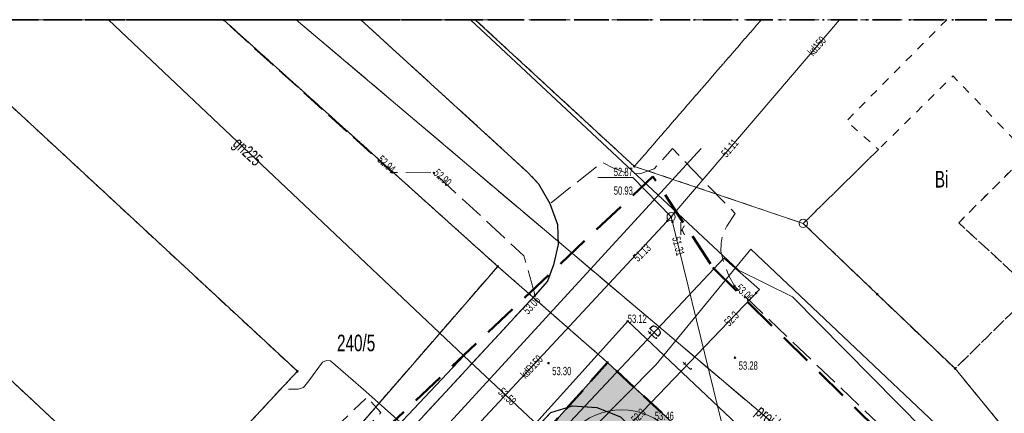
# Model space of a CAD drawing. Header units: metres. Extents: x 5507784 to 5508297, y 5948658 to 5948992.
# Tile 23 of 98: x 5507867 to 5507926, y 5948968 to 5948992. Entities that reach past the tile are written whole.
import ezdxf
from ezdxf.enums import TextEntityAlignment as Align

# ---------------------------------------------------------------- set-up
doc = ezdxf.new("R2010")
doc.units = ezdxf.units.M
for name, pattern in [('2', [0.9, 0.6, -0.3]), ('L_0_02', [0]), ('L_0_03', [1, 0.5, -0.5]), ('L_0_04', [1.5, 1, -0.5]), ('L_0_06', [2, 1.5, -0.5]), ('L_0_0C', [3, 2, -1]), ('L_0_4E', [2.5, 1.5, -1]), ('L_0_B1', [2.5, 1.5, -0.5, 0, -0.5])]:
    doc.linetypes.add(name, pattern=pattern)
doc.layers.get('0').update_dxf_attribs({"linetype": 'CONTINUOUS', "lineweight": 18})
for name, color, linetype, lineweight in [('1_granice_dzialek', 1, 'CONTINUOUS', 5), ('1_nawierzchnie', 253, 'CONTINUOUS', 5), ('1_roslinnosc', 102, 'CONTINUOUS', 5), ('EGB_DzialkaEwidencyjna', 7, 'L_0_02', 18), ('EGB_JednostkaEwidencyjna', 7, 'CONTINUOUS', 18), ('EGB_KonturUzytkuGruntowego', 96, 'L_0_03', 18), ('EGB_ObrebEwidencyjny', 7, 'CONTINUOUS', 18), ('EGB_PunktGraniczny', 7, 'CONTINUOUS', 18), ('GES_PrzewodElektroenergetyczny', 1, 'CONTINUOUS', 18), ('GES_PrzewodGazowy', 52, 'CONTINUOUS', 18), ('GES_PrzewodKanalizacyjny', 36, 'CONTINUOUS', 18), ('GES_PrzewodKanalizacyjny-Projektowany', 36, 'CONTINUOUS', 18), ('GES_PrzewodTelekomunikacyjny', 30, 'CONTINUOUS', 18), ('GES_PrzewodWodociagowy', 5, 'CONTINUOUS', 18), ('GES_Rzedna', 7, 'CONTINUOUS', 18), ('GES_UrzadzeniaSiecKanalizacyjna_P', 7, 'CONTINUOUS', 18), ('OT_Komunikacja', 7, 'CONTINUOUS', 18), ('OT_Rzedna', 7, 'CONTINUOUS', 18), ('OT_ZagospodarowanieTerenu', 7, 'CONTINUOUS', 18), ('OTKC', 7, 'CONTINUOUS', 13), ('OTKJ', 7, 'CONTINUOUS', 13), ('OTKK', 7, 'CONTINUOUS', 13), ('OTKU', 7, 'CONTINUOUS', 13), ('OTRS', 7, 'CONTINUOUS', 13), ('OTZK', 7, 'CONTINUOUS', 13), ('SUEP', 7, 'CONTINUOUS', 13), ('SUGP', 7, 'CONTINUOUS', 18), ('SUKP', 7, 'CONTINUOUS', 13), ('SUKS', 7, 'CONTINUOUS', 13), ('SUTP', 7, 'CONTINUOUS', 13), ('SUWP', 7, 'CONTINUOUS', 13), ('Zakres', 5, 'L_0_0C', 50)]:
    doc.layers.add(name, color=color, linetype=linetype, lineweight=lineweight)
doc.styles.get("Standard").update_dxf_attribs({"font": 'arial.ttf'})
pattern_1 = [(45, (0, 0), (-0.0220970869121, 0.06629126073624), [0, -0.0625])]

# ---------------------------------------------------------------- blocks, each defined once
blk = doc.blocks.new('L_0_02_2')
at = {"color": 0}
blk.add_point((0, 0), dxfattribs=at)
blk = doc.blocks.new('L_0_02_1')
at = {"color": 0}
blk.add_point((0, 0), dxfattribs=at)
blk = doc.blocks.new('EGPG_N')
at = {"linetype": 'Continuous', "lineweight": 13}
blk.add_hatch(color=0, dxfattribs=at).paths.add_polyline_path([(0, -0.1, 1), (0, 0.1, 1)])
at = {"color": 0, "linetype": 'Continuous', "lineweight": 13}
blk.add_circle((0, 0), 0.1, dxfattribs=at)
blk = doc.blocks.new('EGPG_S')
at = {"color": 0, "linetype": 'Continuous', "lineweight": 18}
blk.add_circle((0, 0), 0.5, dxfattribs=at)
blk = doc.blocks.new('SUPS01_07')
at = {"linetype": 'Continuous', "lineweight": 13}
blk.add_hatch(color=0, dxfattribs=at).paths.add_polyline_path([(0, -0.09, 1), (0, 0.09, 1)])
at = {"color": 0, "linetype": 'Continuous', "lineweight": 13}
blk.add_circle((0, 0), 0.0906, dxfattribs=at)
blk = doc.blocks.new('SUPS01_05')
at = {"linetype": 'Continuous', "lineweight": 13}
blk.add_hatch(color=0, dxfattribs=at).paths.add_polyline_path([(0, -0.09, 1), (0, 0.09, 1)])
at = {"color": 0, "linetype": 'Continuous', "lineweight": 13}
blk.add_circle((0, 0), 0.0906, dxfattribs=at)
blk = doc.blocks.new('SUKS')
at = {"color": 0, "linetype": 'Continuous', "lineweight": 18}
blk.add_circle((0, 0), 0.5, dxfattribs=at)
blk = doc.blocks.new('OTRS')
at = {"linetype": 'Continuous', "lineweight": 13}
blk.add_hatch(color=0, dxfattribs=at).paths.add_polyline_path([(0, -0.09, 1), (0, 0.09, 1)])
at = {"color": 0, "linetype": 'Continuous', "lineweight": 13}
blk.add_circle((0, 0), 0.0906, dxfattribs=at)

msp = doc.modelspace()

# ---------------------------------------------------------------- hatches: boundary and pattern name
at = {"layer": '1_nawierzchnie', "linetype": 'Continuous', "ltscale": 0.5}
h = msp.add_hatch(dxfattribs=at)
h.set_pattern_fill('DOTS', color=256, angle=45)
h.set_pattern_definition(pattern_1)
h.paths.add_polyline_path([(5507899.907, 5948968.211), (5507900.2, 5948968.3), (5507901.68, 5948968.21), (5507903.11, 5948967.65), (5507908.599, 5948962.233), (5507911.037, 5948959.828), (5507922.1, 5948948.91), (5507925.13, 5948949.798), (5507902.32, 5948970.92)])
at = {"layer": '1_nawierzchnie', "linetype": 'Continuous', "ltscale": 0.5, "true_color": 0xc7c8ca}
h = msp.add_hatch(dxfattribs=at)
h.set_pattern_fill('DOTS', color=9, angle=45)
h.set_pattern_definition(pattern_1)
h.paths.add_polyline_path([(5507903.11, 5948967.65), (5507922.1, 5948948.91), (5507925.13, 5948949.798), (5507926.124, 5948948.877), (5507923.88, 5948948.02), (5507921.62, 5948947.38), (5507920.13, 5948948.78), (5507909.271, 5948959.643), (5507903.42, 5948965.52), (5507901.71, 5948965.76), (5507899.69, 5948966.3), (5507885.86, 5948951.092), (5507884.84, 5948949.97), (5507884.5, 5948947.7), (5507884.81, 5948945.49), (5507885.45, 5948944.94), (5507890.143, 5948936.413), (5507899.9, 5948919.427), (5507899.59, 5948919.1), (5507882.74, 5948948.94), (5507899.907, 5948968.211), (5507900.2, 5948968.3), (5507901.68, 5948968.21)])

# ---------------------------------------------------------------- linework, layer by layer
at = {"layer": '1_granice_dzialek', "color": 1, "linetype": '2', "lineweight": 50, "ltscale": 2.5}
msp.add_lwpolyline([(5507882.74, 5948948.94), (5507899.59, 5948919.1), (5507927.05, 5948948.02), (5507902.32, 5948970.92)], close=True, dxfattribs=at)
at = {"layer": '1_roslinnosc', "linetype": 'Continuous'}
msp.add_circle((5507903.17, 5948964.02), 4.041, dxfattribs=at)
at = {"layer": 'EGB_DzialkaEwidencyjna', "linetype": 'CONTINUOUS', "lineweight": 18}
for p, q in [((5507883.61, 5948970.39), (5507860.733, 5948991.6)), ((5507860.733, 5948991.6), (5507879.143, 5948991.6)), ((5507879.143, 5948991.6), (5507895.7, 5948976.72)), ((5507895.7, 5948976.72), (5507879.143, 5948991.6)), ((5507879.143, 5948991.6), (5507894.34, 5948991.6)), ((5507894.34, 5948991.6), (5507903.94, 5948982.75)), ((5507848.216, 5948986.653), (5507875.32, 5948961.51)), ((5507903.94, 5948982.75), (5507914.13, 5948979.31)), ((5507914.13, 5948979.31), (5507918.59, 5948975.04)), ((5507895.7, 5948976.72), (5507875.97, 5948953.99)), ((5507875.97, 5948953.99), (5507895.7, 5948976.72)), ((5507895.7, 5948976.72), (5507902.32, 5948970.92)), ((5507902.32, 5948970.92), (5507895.7, 5948976.72)), ((5507918.59, 5948975.04), (5507923.29, 5948970.55)), ((5507882.74, 5948948.94), (5507902.32, 5948970.92)), ((5507902.32, 5948970.92), (5507882.74, 5948948.94)), ((5507902.32, 5948970.92), (5507927.05, 5948948.02)), ((5507927.05, 5948948.02), (5507902.32, 5948970.92)), ((5507875.32, 5948961.51), (5507883.61, 5948970.39)), ((5507923.29, 5948970.55), (5507929.85, 5948962.57))]:
    msp.add_line(p, q, dxfattribs=at)
at = {"layer": 'EGB_JednostkaEwidencyjna', "linetype": 'L_0_B1', "lineweight": 35, "flags": 128}
msp.add_lwpolyline([(5507848.3, 5948991.6), (5507956, 5948991.6), (5507955.7, 5948885), (5507846.5, 5948885)], close=True, dxfattribs=at)
at = {"layer": 'EGB_KonturUzytkuGruntowego', "color": 96, "linetype": 'L_0_03', "lineweight": 18, "flags": 128}
for points in [[(5507848.216, 5948986.653), (5507875.32, 5948961.51), (5507883.61, 5948970.39), (5507860.733, 5948991.6), (5507879.143, 5948991.6), (5507895.7, 5948976.72), (5507875.97, 5948953.99), (5507856, 5948974.89), (5507848.144, 5948982.381)], [(5507875.32, 5948961.51), (5507848.216, 5948986.653), (5507848.3, 5948991.6), (5507860.733, 5948991.6), (5507883.61, 5948970.39)], [(5507894.34, 5948991.6), (5507903.94, 5948982.75), (5507914.13, 5948979.31), (5507918.59, 5948975.04), (5507923.29, 5948970.55), (5507929.85, 5948962.57), (5507933.95, 5948958.69), (5507937.94, 5948954.93), (5507941.96, 5948951.14), (5507946.09, 5948947.24), (5507955.849, 5948938.036), (5507955.801, 5948920.855), (5507954.2, 5948922.48), (5507927.05, 5948948.02), (5507902.32, 5948970.92), (5507895.7, 5948976.72), (5507879.143, 5948991.6)], [(5507911.603, 5948991.6), (5507903.94, 5948982.75), (5507894.34, 5948991.6)], [(5507922.791, 5948991.6), (5507916.74, 5948985.49), (5507918.67, 5948983.77), (5507914.13, 5948979.31), (5507903.94, 5948982.75), (5507911.603, 5948991.6)], [(5507956, 5948991.6), (5507955.941, 5948970.529), (5507942.49, 5948959.8), (5507938.47, 5948963.55), (5507934.3, 5948967.42), (5507929.85, 5948962.57), (5507923.29, 5948970.55), (5507928.01, 5948975.2), (5507923.51, 5948979.35), (5507927.67, 5948983.5), (5507932.24, 5948988.01), (5507933.67, 5948989.43), (5507935.634, 5948991.6)], [(5507923.51, 5948979.35), (5507928.01, 5948975.2), (5507923.29, 5948970.55), (5507918.59, 5948975.04), (5507914.13, 5948979.31), (5507918.67, 5948983.77), (5507923.16, 5948988.21), (5507927.67, 5948983.5)], [(5507848.144, 5948982.381), (5507856, 5948974.89), (5507875.97, 5948953.99), (5507895.7, 5948976.72), (5507902.32, 5948970.92), (5507882.74, 5948948.94), (5507899.59, 5948919.1), (5507915.01, 5948894.29), (5507920.01, 5948887.7), (5507922.562, 5948885), (5507895.414, 5948885), (5507874.09, 5948925.56), (5507864.89, 5948942.39), (5507849.46, 5948961.95), (5507847.825, 5948963.462)]]:
    msp.add_lwpolyline(points, close=True, dxfattribs=at)
at = {"layer": 'EGB_ObrebEwidencyjny', "linetype": 'L_0_4E', "lineweight": 35, "flags": 128}
msp.add_lwpolyline([(5507848.3, 5948991.6), (5507956, 5948991.6), (5507955.7, 5948885), (5507846.5, 5948885)], close=True, dxfattribs=at)
at = {"layer": 'EGB_PunktGraniczny'}
for p in [(5507903.94, 5948982.75), (5507914.13, 5948979.31), (5507895.7, 5948976.72), (5507918.59, 5948975.04), (5507902.32, 5948970.92), (5507883.61, 5948970.39), (5507923.29, 5948970.55)]:
    msp.add_point(p, dxfattribs=at)
at = {"layer": 'GES_PrzewodElektroenergetyczny', "color": 1, "linetype": 'Continuous', "lineweight": 18, "flags": 128}
for points in [[(5507955.834, 5948932.657), (5507952.11, 5948936.43), (5507944, 5948944.62), (5507943.11, 5948945.71), (5507936.07, 5948952.92), (5507924.59, 5948963.64), (5507913.48, 5948974.89), (5507910.23, 5948976.49), (5507894.046, 5948991.6)], [(5507893, 5948961.73), (5507903.54, 5948973.41), (5507928.02, 5948950.28), (5507945.59, 5948933.49)], [(5507883.07, 5948969.32), (5507883.65, 5948969.31), (5507883.98, 5948969.42), (5507884.3, 5948969.82), (5507885.12, 5948970.94), (5507885.36, 5948971.05), (5507885.61, 5948971.03), (5507887.74, 5948969.18), (5507903.15, 5948955.42), (5507914.38, 5948944.49), (5507914.36, 5948944.27), (5507913.32, 5948943.13), (5507913.37, 5948942.87), (5507915.27, 5948941.1)]]:
    msp.add_lwpolyline(points, dxfattribs=at)
at = {"layer": 'GES_PrzewodGazowy', "color": 52, "linetype": 'Continuous', "lineweight": 18, "flags": 128}
for points in [[(5507872.212, 5948991.6), (5507893.66, 5948971.33)], [(5507893.66, 5948971.33), (5507878.89, 5948955.67), (5507878.2, 5948954.94)], [(5507893.66, 5948971.33), (5507900.08, 5948965.29), (5507901.52, 5948962.88), (5507901.72, 5948921.53), (5507908.65, 5948909.51), (5507915.7, 5948897.28), (5507912.35, 5948895.36), (5507918.322, 5948885)]]:
    msp.add_lwpolyline(points, dxfattribs=at)
at = {"layer": 'GES_PrzewodKanalizacyjny', "color": 36, "linetype": 'Continuous', "lineweight": 18, "flags": 128}
for points in [[(5507906.16, 5948979.71), (5507906.38, 5948979.97), (5507916.307, 5948991.6)], [(5507906.16, 5948979.71), (5507894.17, 5948966.82)], [(5507906.16, 5948979.71), (5507917.87, 5948931.97)]]:
    msp.add_lwpolyline(points, dxfattribs=at)
at = {"layer": 'GES_PrzewodKanalizacyjny-Projektowany', "color": 36, "linetype": 'L_0_06', "lineweight": 18, "flags": 128}
msp.add_lwpolyline([(5507883.537, 5948991.6), (5507911.14, 5948968.24), (5507917.3, 5948963.04)], dxfattribs=at)
at = {"layer": 'GES_PrzewodTelekomunikacyjny', "color": 30, "linetype": 'Continuous', "lineweight": 18, "flags": 128}
for points in [[(5507944.78, 5948945.78), (5507910.96, 5948977.75), (5507905.25, 5948970.79), (5507886.72, 5948952.05)], [(5507882.57, 5948948.28), (5507888, 5948954.5), (5507909.33, 5948977.22), (5507911.49, 5948975.32)], [(5507911.49, 5948975.32), (5507903.07, 5948966.54)]]:
    msp.add_lwpolyline(points, dxfattribs=at)
at = {"layer": 'GES_PrzewodWodociagowy', "color": 5, "linetype": 'Continuous', "lineweight": 18, "flags": 128}
msp.add_lwpolyline([(5507875.64, 5948948.58), (5507907.98, 5948983.82)], dxfattribs=at)
at = {"layer": 'GES_Rzedna', "color": 7, "linetype": 'Continuous', "lineweight": 13, "flags": 128}
msp.add_lwpolyline([(5507901.741, 5948982.077), (5507903.85, 5948982.077), (5507906.16, 5948979.71)], dxfattribs=at)
at = {"layer": 'OT_Komunikacja', "color": 7, "linetype": 'L_0_06', "lineweight": 18, "flags": 128}
for points in [[(5507887.437, 5948991.6), (5507897.47, 5948982.43), (5507898.15, 5948981.7), (5507898.85, 5948980.51), (5507899.3, 5948979.24), (5507899.34, 5948978.03), (5507899.06, 5948976.82), (5507898.69, 5948975.82), (5507897.95, 5948974.98), (5507897.28, 5948977.35), (5507891.85, 5948982.36), (5507889.32, 5948982.39), (5507879.106, 5948991.6)], [(5507955.813, 5948925.142), (5507955.18, 5948924.54), (5507945.54, 5948933.77), (5507943.48, 5948935.62), (5507941.38, 5948937.57), (5507928.04, 5948950.65), (5507922.1, 5948948.91), (5507903.11, 5948967.65), (5507901.68, 5948968.21), (5507900.2, 5948968.3), (5507898.91, 5948967.91), (5507893, 5948961.73), (5507881.75, 5948949.71), (5507876.46, 5948953.58), (5507877.73, 5948953.94), (5507879.23, 5948954.73), (5507897.95, 5948974.98), (5507898.69, 5948975.82), (5507899.06, 5948976.82), (5507899.34, 5948978.03), (5507899.3, 5948979.24), (5507898.85, 5948980.51), (5507902.01, 5948983), (5507902.68, 5948982.65), (5507903.47, 5948982.35), (5507904.27, 5948982.3), (5507905.13, 5948982.6), (5507906.24, 5948983.83), (5507910.02, 5948979.91), (5507909.52, 5948979.14), (5507909.28, 5948978.69), (5507909.18, 5948978.12), (5507909.16, 5948977.61), (5507909.29, 5948977.09), (5507909.65, 5948976.14), (5507909.98, 5948975.54), (5507910.08, 5948975.42), (5507925.81, 5948960.39), (5507949.43, 5948937.76), (5507955.831, 5948931.665)]]:
    msp.add_lwpolyline(points, close=True, dxfattribs=at)
at = {"layer": 'OT_Komunikacja', "color": 7, "linetype": 'Continuous', "lineweight": 25, "flags": 128}
for points in [[(5507887.437, 5948991.6), (5507897.47, 5948982.43), (5507898.15, 5948981.7), (5507898.85, 5948980.51), (5507899.3, 5948979.24), (5507899.34, 5948978.03), (5507899.06, 5948976.82), (5507898.69, 5948975.82), (5507897.95, 5948974.98)], [(5507876.46, 5948953.58), (5507877.73, 5948953.94), (5507879.23, 5948954.73), (5507897.95, 5948974.98)], [(5507893, 5948961.73), (5507898.91, 5948967.91), (5507900.2, 5948968.3), (5507901.68, 5948968.21), (5507903.11, 5948967.65), (5507922.1, 5948948.91), (5507928.04, 5948950.65), (5507941.38, 5948937.57)]]:
    msp.add_lwpolyline(points, dxfattribs=at)
at = {"layer": 'OT_Komunikacja', "color": 7, "linetype": 'L_0_04', "lineweight": 18, "flags": 128}
msp.add_lwpolyline([(5507938.73, 5948935.45), (5507939.64, 5948937.07), (5507927.95, 5948948.22), (5507927.15, 5948949.25), (5507923.88, 5948948.02), (5507920.13, 5948948.78), (5507917.99, 5948950.96), (5507916.82, 5948952.06), (5507903.42, 5948965.52), (5507901.71, 5948965.76), (5507899.69, 5948966.3), (5507897.22, 5948963.62), (5507895.81, 5948962.06), (5507894.53, 5948960.63), (5507884.84, 5948949.97), (5507884.5, 5948947.7), (5507881.75, 5948949.71), (5507893, 5948961.73), (5507898.91, 5948967.91), (5507900.2, 5948968.3), (5507901.68, 5948968.21), (5507903.11, 5948967.65), (5507922.1, 5948948.91), (5507928.04, 5948950.65), (5507941.38, 5948937.57), (5507943.48, 5948935.62), (5507945.54, 5948933.77), (5507943.96, 5948933.07), (5507941.92, 5948932.26)], close=True, dxfattribs=at)
at = {"layer": 'OT_Rzedna', "color": 7}
for p in [(5507898.76, 5948970.88), (5507910.01, 5948971.21)]:
    msp.add_point(p, dxfattribs=at)
at = {"layer": 'OT_ZagospodarowanieTerenu', "color": 7, "linetype": 'L_0_04', "lineweight": 18, "flags": 128}
msp.add_lwpolyline([(5507885.2, 5948964.17), (5507878.63, 5948957.1), (5507876.35, 5948957.53), (5507873.75, 5948958.37), (5507871.69, 5948959.39), (5507869.69, 5948960.54), (5507870.94, 5948960.74), (5507876.09, 5948958.76), (5507880.17, 5948961.42), (5507887.82, 5948968.84), (5507888.65, 5948967.9)], close=True, dxfattribs=at)
at = {"layer": 'OTKC', "color": 7, "linetype": 'L_0_04', "lineweight": 18, "flags": 128}
msp.add_lwpolyline([(5507938.73, 5948935.45), (5507939.64, 5948937.07), (5507927.95, 5948948.22), (5507927.15, 5948949.25), (5507923.88, 5948948.02), (5507920.13, 5948948.78), (5507917.99, 5948950.96), (5507916.82, 5948952.06), (5507903.42, 5948965.52), (5507901.71, 5948965.76), (5507899.69, 5948966.3), (5507897.22, 5948963.62), (5507895.81, 5948962.06), (5507894.53, 5948960.63), (5507884.84, 5948949.97), (5507884.5, 5948947.7), (5507881.75, 5948949.71), (5507893, 5948961.73), (5507898.91, 5948967.91), (5507900.2, 5948968.3), (5507901.68, 5948968.21), (5507903.11, 5948967.65), (5507922.1, 5948948.91), (5507928.04, 5948950.65), (5507941.38, 5948937.57), (5507943.48, 5948935.62), (5507945.54, 5948933.77), (5507943.96, 5948933.07), (5507941.92, 5948932.26)], close=True, dxfattribs=at)
at = {"layer": 'OTKJ', "color": 7, "linetype": 'L_0_06', "lineweight": 18, "flags": 128}
msp.add_lwpolyline([(5507955.813, 5948925.142), (5507955.18, 5948924.54), (5507945.54, 5948933.77), (5507943.48, 5948935.62), (5507941.38, 5948937.57), (5507928.04, 5948950.65), (5507922.1, 5948948.91), (5507903.11, 5948967.65), (5507901.68, 5948968.21), (5507900.2, 5948968.3), (5507898.91, 5948967.91), (5507893, 5948961.73), (5507881.75, 5948949.71), (5507876.46, 5948953.58), (5507877.73, 5948953.94), (5507879.23, 5948954.73), (5507897.95, 5948974.98), (5507898.69, 5948975.82), (5507899.06, 5948976.82), (5507899.34, 5948978.03), (5507899.3, 5948979.24), (5507898.85, 5948980.51), (5507902.01, 5948983), (5507902.68, 5948982.65), (5507903.47, 5948982.35), (5507904.27, 5948982.3), (5507905.13, 5948982.6), (5507906.24, 5948983.83), (5507910.02, 5948979.91), (5507909.52, 5948979.14), (5507909.28, 5948978.69), (5507909.18, 5948978.12), (5507909.16, 5948977.61), (5507909.29, 5948977.09), (5507909.65, 5948976.14), (5507909.98, 5948975.54), (5507910.08, 5948975.42), (5507925.81, 5948960.39), (5507949.43, 5948937.76), (5507955.831, 5948931.665)], close=True, dxfattribs=at)
at = {"layer": 'OTKK', "color": 7, "linetype": 'Continuous', "lineweight": 25, "flags": 128}
for points in [[(5507887.437, 5948991.6), (5507897.47, 5948982.43), (5507898.15, 5948981.7), (5507898.85, 5948980.51), (5507899.3, 5948979.24), (5507899.34, 5948978.03), (5507899.06, 5948976.82), (5507898.69, 5948975.82), (5507897.95, 5948974.98)], [(5507876.46, 5948953.58), (5507877.73, 5948953.94), (5507879.23, 5948954.73), (5507897.95, 5948974.98)], [(5507893, 5948961.73), (5507898.91, 5948967.91), (5507900.2, 5948968.3), (5507901.68, 5948968.21), (5507903.11, 5948967.65), (5507922.1, 5948948.91), (5507928.04, 5948950.65), (5507941.38, 5948937.57)]]:
    msp.add_lwpolyline(points, dxfattribs=at)
at = {"layer": 'OTKU', "color": 7, "linetype": 'L_0_06', "lineweight": 18, "flags": 128}
msp.add_lwpolyline([(5507887.437, 5948991.6), (5507897.47, 5948982.43), (5507898.15, 5948981.7), (5507898.85, 5948980.51), (5507899.3, 5948979.24), (5507899.34, 5948978.03), (5507899.06, 5948976.82), (5507898.69, 5948975.82), (5507897.95, 5948974.98), (5507897.28, 5948977.35), (5507891.85, 5948982.36), (5507889.32, 5948982.39), (5507879.106, 5948991.6)], close=True, dxfattribs=at)
at = {"layer": 'OTZK', "color": 7, "linetype": 'L_0_04', "lineweight": 18, "flags": 128}
msp.add_lwpolyline([(5507885.2, 5948964.17), (5507878.63, 5948957.1), (5507876.35, 5948957.53), (5507873.75, 5948958.37), (5507871.69, 5948959.39), (5507869.69, 5948960.54), (5507870.94, 5948960.74), (5507876.09, 5948958.76), (5507880.17, 5948961.42), (5507887.82, 5948968.84), (5507888.65, 5948967.9)], close=True, dxfattribs=at)
at = {"layer": 'SUEP', "color": 1, "linetype": 'Continuous', "lineweight": 18, "flags": 128}
for points in [[(5507955.834, 5948932.657), (5507952.11, 5948936.43), (5507944, 5948944.62), (5507943.11, 5948945.71), (5507936.07, 5948952.92), (5507924.59, 5948963.64), (5507913.48, 5948974.89), (5507910.23, 5948976.49), (5507894.046, 5948991.6)], [(5507893, 5948961.73), (5507903.54, 5948973.41), (5507928.02, 5948950.28), (5507945.59, 5948933.49)], [(5507883.07, 5948969.32), (5507883.65, 5948969.31), (5507883.98, 5948969.42), (5507884.3, 5948969.82), (5507885.12, 5948970.94), (5507885.36, 5948971.05), (5507885.61, 5948971.03), (5507887.74, 5948969.18), (5507903.15, 5948955.42), (5507914.38, 5948944.49), (5507914.36, 5948944.27), (5507913.32, 5948943.13), (5507913.37, 5948942.87), (5507915.27, 5948941.1)]]:
    msp.add_lwpolyline(points, dxfattribs=at)
at = {"layer": 'SUGP', "color": 52, "linetype": 'Continuous', "lineweight": 18, "flags": 128}
for points in [[(5507872.212, 5948991.6), (5507893.66, 5948971.33)], [(5507893.66, 5948971.33), (5507878.89, 5948955.67), (5507878.2, 5948954.94)], [(5507893.66, 5948971.33), (5507900.08, 5948965.29), (5507901.52, 5948962.88), (5507901.72, 5948921.53), (5507908.65, 5948909.51), (5507915.7, 5948897.28), (5507912.35, 5948895.36), (5507918.322, 5948885)]]:
    msp.add_lwpolyline(points, dxfattribs=at)
at = {"layer": 'SUKP', "color": 36, "linetype": 'Continuous', "lineweight": 18, "flags": 128}
for points in [[(5507883.537, 5948991.6), (5507911.14, 5948968.24), (5507917.3, 5948963.04)], [(5507906.16, 5948979.71), (5507906.38, 5948979.97), (5507916.307, 5948991.6)], [(5507906.16, 5948979.71), (5507894.17, 5948966.82)], [(5507906.16, 5948979.71), (5507917.87, 5948931.97)]]:
    msp.add_lwpolyline(points, dxfattribs=at)
at = {"layer": 'SUTP', "color": 30, "linetype": 'Continuous', "lineweight": 18, "flags": 128}
for points in [[(5507944.78, 5948945.78), (5507910.96, 5948977.75), (5507905.25, 5948970.79), (5507886.72, 5948952.05)], [(5507882.57, 5948948.28), (5507888, 5948954.5), (5507909.33, 5948977.22), (5507911.49, 5948975.32)], [(5507911.49, 5948975.32), (5507903.07, 5948966.54)]]:
    msp.add_lwpolyline(points, dxfattribs=at)
at = {"layer": 'SUWP', "color": 5, "linetype": 'Continuous', "lineweight": 18, "flags": 128}
msp.add_lwpolyline([(5507875.64, 5948948.58), (5507907.98, 5948983.82)], dxfattribs=at)
at = {"layer": 'Zakres', "lineweight": 50, "flags": 128}
msp.add_lwpolyline([(5507908.68, 5948976.65), (5507943.34, 5948942.46), (5507896.16, 5948894.25), (5507893.22, 5948900.57), (5507868.37, 5948947.46), (5507905.06, 5948982.15)], close=True, dxfattribs=at)

# ---------------------------------------------------------------- block references
at = {"layer": 'EGB_DzialkaEwidencyjna', "color": 7, "linetype": 'Continuous', "xscale": 0.5, "yscale": 0.5, "zscale": 0.5}
for name, p, rotation in [('L_0_02_2', (5507879.143, 5948991.6), 180), ('L_0_02_1', (5507879.143, 5948991.6), 318.05), ('L_0_02_2', (5507879.143, 5948991.6), 318.05), ('L_0_02_1', (5507894.34, 5948991.6), 317.33), ('L_0_02_2', (5507894.34, 5948991.6), 180), ('L_0_02_2', (5507903.94, 5948982.75), 137.33), ('L_0_02_1', (5507903.94, 5948982.75), 341.3500000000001), ('L_0_02_2', (5507914.13, 5948979.31), 161.35), ('L_0_02_1', (5507914.13, 5948979.31), 316.2500000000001), ('L_0_02_2', (5507895.7, 5948976.72), 138.05), ('L_0_02_1', (5507895.7, 5948976.72), 229.04), ('L_0_02_1', (5507895.7, 5948976.72), 318.78), ('L_0_02_2', (5507895.7, 5948976.72), 229.04), ('L_0_02_2', (5507895.7, 5948976.72), 318.78), ('L_0_02_1', (5507895.7, 5948976.72), 138.05), ('L_0_02_2', (5507918.59, 5948975.04), 136.25), ('L_0_02_1', (5507918.59, 5948975.04), 316.31), ('L_0_02_1', (5507902.32, 5948970.92), 317.2), ('L_0_02_2', (5507902.32, 5948970.92), 228.31), ('L_0_02_2', (5507902.32, 5948970.92), 138.78), ('L_0_02_1', (5507902.32, 5948970.92), 228.31), ('L_0_02_2', (5507902.32, 5948970.92), 317.2), ('L_0_02_1', (5507902.32, 5948970.92), 138.78), ('L_0_02_2', (5507883.61, 5948970.39), 226.97), ('L_0_02_1', (5507883.61, 5948970.39), 137.16), ('L_0_02_2', (5507923.29, 5948970.55), 136.31), ('L_0_02_1', (5507923.29, 5948970.55), 309.4200000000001)]:
    msp.add_blockref(name, p, dxfattribs=dict(at, rotation=rotation))
msp.add_blockref('L_0_02_1', (5507879.143, 5948991.6), dxfattribs=at)
at = {"layer": 'EGB_PunktGraniczny', "linetype": 'Continuous', "xscale": 0.5, "yscale": 0.5, "zscale": 0.5}
for name, p in [('EGPG_N', (5507903.94, 5948982.75)), ('EGPG_S', (5507914.13, 5948979.31)), ('EGPG_N', (5507895.7, 5948976.72)), ('EGPG_N', (5507918.59, 5948975.04)), ('EGPG_N', (5507902.32, 5948970.92)), ('EGPG_N', (5507883.61, 5948970.39)), ('EGPG_N', (5507923.29, 5948970.55))]:
    msp.add_blockref(name, p, dxfattribs=at)
at = {"layer": 'GES_Rzedna', "color": 36, "linetype": 'Continuous', "xscale": 0.5, "yscale": 0.5, "zscale": 0.5}
for p in [(5507906.16, 5948979.71), (5507906.38, 5948979.97), (5507905.93, 5948979.47), (5507906.24, 5948979.39)]:
    msp.add_blockref('SUPS01_05', p, dxfattribs=at)
at = {"layer": 'GES_Rzedna', "color": 30, "linetype": 'Continuous', "xscale": 0.5, "yscale": 0.5, "zscale": 0.5}
msp.add_blockref('SUPS01_07', (5507911.29, 5948975.11), dxfattribs=at)
at = {"layer": 'GES_UrzadzeniaSiecKanalizacyjna_P', "color": 36, "linetype": 'Continuous', "xscale": 0.5, "yscale": 0.5, "zscale": 0.5}
msp.add_blockref('SUKS', (5507906.16, 5948979.71), dxfattribs=at)
at = {"layer": 'OT_Rzedna', "linetype": 'Continuous', "xscale": 0.5, "yscale": 0.5, "zscale": 0.5}
for p in [(5507889.32, 5948982.39), (5507891.85, 5948982.36), (5507909.98, 5948975.54), (5507897.95, 5948974.98), (5507903.54, 5948973.41)]:
    msp.add_blockref('OTRS', p, dxfattribs=at)
at = {"layer": 'OT_Rzedna', "color": 7, "linetype": 'Continuous', "xscale": 0.5, "yscale": 0.5, "zscale": 0.5}
for p in [(5507898.76, 5948970.88), (5507910.01, 5948971.21)]:
    msp.add_blockref('OTRS', p, dxfattribs=at)
at = {"layer": 'OTRS', "linetype": 'Continuous', "xscale": 0.5, "yscale": 0.5, "zscale": 0.5}
for p in [(5507889.32, 5948982.39), (5507891.85, 5948982.36), (5507909.98, 5948975.54), (5507897.95, 5948974.98), (5507903.54, 5948973.41)]:
    msp.add_blockref('OTRS', p, dxfattribs=at)
at = {"layer": 'SUKS', "color": 36, "linetype": 'Continuous', "xscale": 0.5, "yscale": 0.5, "zscale": 0.5}
msp.add_blockref('SUKS', (5507906.16, 5948979.71), dxfattribs=at)

# ---------------------------------------------------------------- texts
at = {"layer": 'EGB_DzialkaEwidencyjna', "color": 7, "lineweight": 20, "width": 0.66}
msp.add_text('240/5', height=1, dxfattribs=at).set_placement((5507886, 5948972.6), align=Align.TOP_LEFT)
at = {"layer": 'EGB_KonturUzytkuGruntowego', "color": 96, "lineweight": 20, "width": 0.66}
msp.add_text('Bi', height=1, dxfattribs=at).set_placement((5507922.07, 5948981.177), align=Align.BOTTOM_LEFT)
at = {"layer": 'GES_PrzewodGazowy', "color": 52, "lineweight": 15, "width": 0.66}
msp.add_text('gn225', height=0.75, rotation=316.6, dxfattribs=at).set_placement((5507879.92, 5948984.31), align=Align.MIDDLE_LEFT)
at = {"layer": 'GES_PrzewodKanalizacyjny', "color": 36, "lineweight": 15, "width": 0.66}
for s, rotation, p in [('kd150', 49.5, (5507914.54, 5948989.53)), ('kdD150', 47.1, (5507897.2, 5948970.08))]:
    msp.add_text(s, height=0.5, rotation=rotation, dxfattribs=at).set_placement(p, align=Align.MIDDLE_LEFT)
at = {"layer": 'GES_PrzewodKanalizacyjny-Projektowany', "color": 36, "lineweight": 15, "width": 0.66}
msp.add_text('proj.k', height=0.75, rotation=319.8, dxfattribs=at).set_placement((5507911.04, 5948967.669), align=Align.BOTTOM_LEFT)
at = {"layer": 'GES_PrzewodTelekomunikacyjny', "color": 30, "lineweight": 15, "width": 0.66}
for s, rotation, p in [('tD', 46.8, (5507904.93, 5948972.53)), ('t', 46.2, (5507907.03, 5948970.67))]:
    msp.add_text(s, height=0.75, rotation=rotation, dxfattribs=at).set_placement(p, align=Align.MIDDLE_LEFT)
at = {"layer": 'GES_Rzedna', "color": 36, "lineweight": 15, "width": 0.66}
for s, rotation, p in [('51.11', 49.5, (5507909.32, 5948983.42)), ('51.31', 283.8, (5507906.46, 5948978.5))]:
    msp.add_text(s, height=0.5, rotation=rotation, dxfattribs=at).set_placement(p, align=Align.MIDDLE_LEFT)
for s, p in [('52.87', (5507903.85, 5948982.015)), ('50.93', (5507903.85, 5948980.89))]:
    msp.add_text(s, height=0.5, dxfattribs=at).set_placement(p, align=Align.BOTTOM_RIGHT)
msp.add_text('51.13', height=0.5, rotation=44.3, dxfattribs=at).set_placement((5507904.265, 5948976.861), align=Align.BOTTOM_LEFT)
at = {"layer": 'GES_Rzedna', "color": 30, "lineweight": 15, "width": 0.66}
for p in [(5507909.49, 5948973.24), (5507903.87, 5948967.38)]:
    msp.add_text('52.3', height=0.5, rotation=46.2, dxfattribs=at).set_placement(p, align=Align.MIDDLE_LEFT)
at = {"layer": 'GES_Rzedna', "color": 52, "lineweight": 15, "width": 0.66}
msp.add_text('52.58', height=0.5, rotation=316.7, dxfattribs=at).set_placement((5507895.85, 5948969.27), align=Align.MIDDLE_LEFT)
at = {"layer": 'GES_Rzedna', "color": 30, "lineweight": 15, "width": 0.66}
msp.add_text('53.46', height=0.5, dxfattribs=at).set_placement((5507905.17, 5948967.305), align=Align.BOTTOM_LEFT)
at = {"layer": 'GES_UrzadzeniaSiecKanalizacyjna_P', "color": 36, "lineweight": 15, "width": 0.66}
msp.add_text('k', height=0.75, dxfattribs=at).set_placement((5507906.66, 5948978.38), align=Align.BOTTOM_LEFT)
at = {"layer": 'OT_Rzedna', "color": 7, "lineweight": 15, "width": 0.66}
msp.add_text('52.94', height=0.5, rotation=318, dxfattribs=at).set_placement((5507889.153, 5948982.204), align=Align.BOTTOM_RIGHT)
for s, rotation, p in [('52.90', 317.3, (5507891.68, 5948982.176)), ('53.06', 316.3, (5507909.907, 5948975.239))]:
    msp.add_text(s, height=0.5, rotation=rotation, dxfattribs=at).set_placement(p, align=Align.BOTTOM_LEFT)
msp.add_text('53.06', height=0.5, rotation=47.2, dxfattribs=at).set_placement((5507897.95, 5948974.98), align=Align.TOP_RIGHT)
msp.add_text('53.12', height=0.5, dxfattribs=at).set_placement((5507903.54, 5948973.16), align=Align.BOTTOM_LEFT)
for s, p in [('53.28', (5507910.235, 5948970.985)), ('53.30', (5507898.985, 5948970.655))]:
    msp.add_text(s, height=0.5, rotation=-360, dxfattribs=at).set_placement(p, align=Align.TOP_LEFT)

doc.saveas('drawing.dxf')
